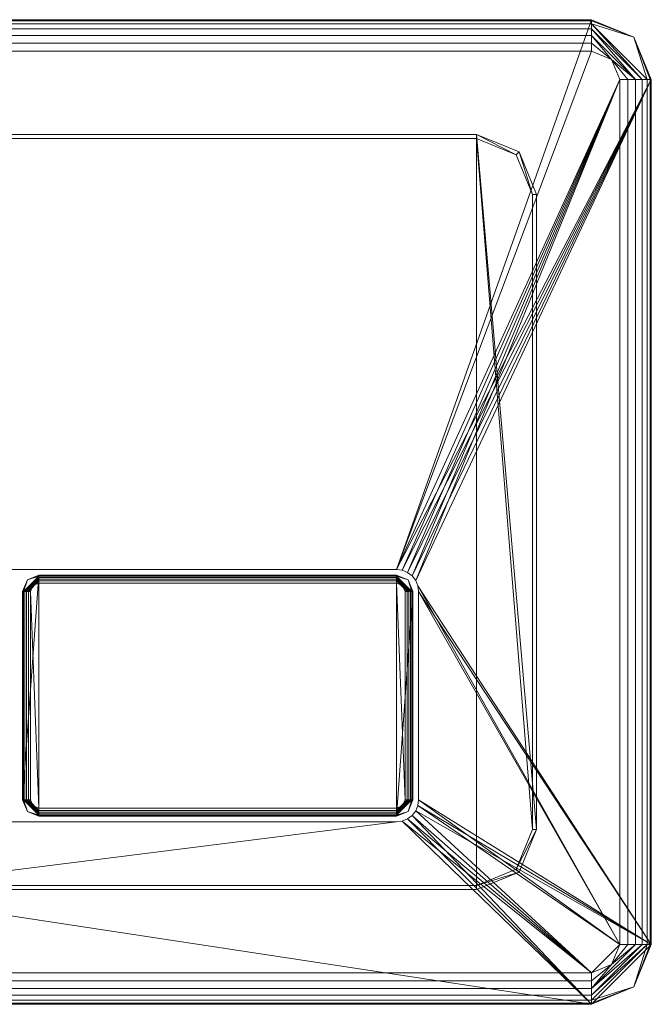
# Model space of a CAD drawing. Header units: millimetres. Extents: x -120 to 120, y -78 to 78.
# Tile 2 of 2: x 20 to 120, y -78 to 78. Entities that reach past the tile are written whole.
import ezdxf

# ---------------------------------------------------------------- set-up
doc = ezdxf.new("R2010")
doc.units = ezdxf.units.MM
doc.layers.add('M-520-M_DRAINAGE_FW', color=2, linetype='Continuous', lineweight=30)

# ---------------------------------------------------------------- blocks, each defined once
blk = doc.blocks.new('CLCN59ZZ - Concept Oblong Flush Plate-3523-3D View 1')
at = {"layer": 'M-520-M_DRAINAGE_FW', "lineweight": 9}
mesh = blk.add_polyface(dxfattribs=at)
corners = [(-110.5, -78), (-117.22, -75.22), (-120, -68.5), (-120, 68.5), (-117.22, 75.22), (-110.5, 78), (110.5, 78), (117.22, 75.22), (120, 68.5), (120, -68.5), (117.22, -75.22), (110.5, -78), (-79.6, -49.1), (79.6, -49.1), (80.51, -48.98), (81.35, -48.63), (82.07, -48.07), (82.63, -47.35), (82.98, -46.51), (83.1, -45.6), (83.1, -12.6), (82.98, -11.69), (82.63, -10.85), (82.07, -10.13), (81.35, -9.57), (80.51, -9.22), (79.6, -9.1), (-79.6, -9.1), (-80.51, -9.22), (-81.35, -9.57), (-82.07, -10.13), (-82.63, -10.85), (-82.98, -11.69), (-83.1, -12.6), (-83.1, -45.6), (-82.98, -46.51), (-82.63, -47.35), (-82.07, -48.07), (-81.35, -48.63), (-80.51, -48.98)]
mesh.append_faces([[corners[k] for k in face] for face in [(2, 0, 1)]], dxfattribs={"vtx0": -1})
mesh.append_faces([[corners[k] for k in face] for face in [(26, 8, 25), (18, 9, 17), (37, 0, 36), (34, 2, 33)]], dxfattribs={"vtx0": -1, "vtx1": -1})
mesh.append_faces([[corners[k] for k in face] for face in [(8, 24, 25), (9, 20, 21), (32, 2, 3, 31), (2, 32, 33), (0, 39, 12, 11), (0, 38, 39)]], dxfattribs={"vtx0": -1, "vtx2": -1})
mesh.append_faces([[corners[k] for k in face] for face in [(11, 16, 17, 9), (2, 35, 36, 0)]], dxfattribs={"vtx0": -1, "vtx2": -1, "vtx3": -1})
mesh.append_faces([[corners[k] for k in face] for face in [(23, 24, 8), (22, 23, 8), (27, 28, 3), (28, 29, 3), (29, 30, 3), (30, 31, 3), (18, 19, 9), (15, 16, 11), (13, 14, 11, 12), (14, 15, 11), (19, 20, 9), (37, 38, 0), (34, 35, 2)]], dxfattribs={"vtx1": -1, "vtx2": -1})
mesh.append_faces([[corners[k] for k in face] for face in [(5, 6, 26, 27), (21, 22, 8, 9)]], dxfattribs={"vtx1": -1, "vtx3": -1})
mesh.append_faces([[corners[k] for k in face] for face in [(9, 10, 11)]], dxfattribs={"vtx2": -1})
mesh.append_faces([[corners[k] for k in face] for face in [(6, 7, 8, 26), (3, 4, 5, 27)]], dxfattribs={"vtx2": -1, "vtx3": -1})
mesh = blk.add_polyface(dxfattribs=at)
corners = [(110.5, 73, 11.5), (110.5, 74.29, 11.33), (110.5, 75.5, 10.83), (110.5, 76.54, 10.04), (110.5, 77.33, 9), (110.5, 77.83, 7.79), (110.5, 78, 6.5), (-110.5, 78, 6.5), (-110.5, 77.83, 7.79), (-110.5, 77.33, 9), (-110.5, 76.54, 10.04), (-110.5, 75.5, 10.83), (-110.5, 74.29, 11.33), (-110.5, 73, 11.5)]
mesh.append_faces([[corners[k] for k in face] for face in [(7, 8, 5, 6)]], dxfattribs={"vtx1": -1})
mesh.append_faces([[corners[k] for k in face] for face in [(8, 9, 4, 5), (3, 4, 9, 10), (11, 12, 1, 2), (2, 3, 10, 11)]], dxfattribs={"vtx1": -1, "vtx3": -1})
mesh.append_faces([[corners[k] for k in face] for face in [(12, 13, 0, 1)]], dxfattribs={"vtx3": -1})
mesh = blk.add_polyface(dxfattribs=at)
corners = [(110.5, 78, 6.5), (110.5, 78), (-110.5, 78), (-110.5, 78, 6.5)]
mesh.append_faces([[corners[k] for k in face] for face in [(0, 1, 2, 3)]])
mesh = blk.add_polyface(dxfattribs=at)
corners = [(115, 68.5, 11.5), (116.29, 68.5, 11.33), (117.5, 68.5, 10.83), (118.54, 68.5, 10.04), (119.33, 68.5, 9), (119.83, 68.5, 7.79), (120, 68.5, 6.5), (117.22, 75.22, 6.5), (110.5, 78, 6.5), (110.5, 77.83, 7.79), (110.5, 77.33, 9), (110.5, 76.54, 10.04), (110.5, 75.5, 10.83), (110.5, 74.29, 11.33), (110.5, 73, 11.5), (113.68, 71.68, 11.5)]
mesh.append_faces([[corners[k] for k in face] for face in [(9, 7, 8)]], dxfattribs={"vtx0": -1})
mesh.append_faces([[corners[k] for k in face] for face in [(4, 7, 10), (15, 2, 12)]], dxfattribs={"vtx0": -1, "vtx1": -1, "vtx2": -1})
mesh.append_faces([[corners[k] for k in face] for face in [(15, 12, 13)]], dxfattribs={"vtx0": -1, "vtx2": -1})
mesh.append_faces([[corners[k] for k in face] for face in [(6, 7, 5), (0, 1, 15)]], dxfattribs={"vtx1": -1})
mesh.append_faces([[corners[k] for k in face] for face in [(4, 5, 7), (3, 4, 10), (1, 2, 15), (2, 3, 11), (9, 10, 7), (10, 11, 3), (11, 12, 2)]], dxfattribs={"vtx1": -1, "vtx2": -1})
mesh.append_faces([[corners[k] for k in face] for face in [(13, 14, 15)]], dxfattribs={"vtx2": -1})
mesh = blk.add_polyface(dxfattribs=at)
corners = [(120, 68.5, 6.5), (120, 68.5), (117.22, 75.22), (110.5, 78), (110.5, 78, 6.5), (117.22, 75.22, 6.5)]
mesh.append_faces([[corners[k] for k in face] for face in [(5, 0, 1, 2), (2, 3, 4, 5)]], dxfattribs={"vtx3": -1})
mesh = blk.add_polyface(dxfattribs=at)
corners = [(-115, -68.5, 11.5), (-113.68, -71.68, 11.5), (-110.5, -73, 11.5), (110.5, -73, 11.5), (113.68, -71.68, 11.5), (115, -68.5, 11.5), (115, 68.5, 11.5), (113.68, 71.68, 11.5), (110.5, 73, 11.5), (-110.5, 73, 11.5), (-113.68, 71.68, 11.5), (-115, 68.5, 11.5), (-79.6, -49.1, 11.5), (-80.51, -48.98, 11.5), (-81.35, -48.63, 11.5), (-82.07, -48.07, 11.5), (-82.63, -47.35, 11.5), (-82.98, -46.51, 11.5), (-83.1, -45.6, 11.5), (-83.1, -12.6, 11.5), (-82.98, -11.69, 11.5), (-82.63, -10.85, 11.5), (-82.07, -10.13, 11.5), (-81.35, -9.57, 11.5), (-80.51, -9.22, 11.5), (-79.6, -9.1, 11.5), (79.6, -9.1, 11.5), (80.51, -9.22, 11.5), (81.35, -9.57, 11.5), (82.07, -10.13, 11.5), (82.63, -10.85, 11.5), (82.98, -11.69, 11.5), (83.1, -12.6, 11.5), (83.1, -45.6, 11.5), (82.98, -46.51, 11.5), (82.63, -47.35, 11.5), (82.07, -48.07, 11.5), (81.35, -48.63, 11.5), (80.51, -48.98, 11.5), (79.6, -49.1, 11.5)]
mesh.append_faces([[corners[k] for k in face] for face in [(5, 3, 4)]], dxfattribs={"vtx0": -1})
mesh.append_faces([[corners[k] for k in face] for face in [(25, 11, 24), (17, 0, 16), (36, 3, 35), (33, 5, 32)]], dxfattribs={"vtx0": -1, "vtx1": -1})
mesh.append_faces([[corners[k] for k in face] for face in [(11, 23, 24), (0, 19, 20), (31, 5, 6, 30), (5, 31, 32), (3, 38, 39, 2), (3, 37, 38)]], dxfattribs={"vtx0": -1, "vtx2": -1})
mesh.append_faces([[corners[k] for k in face] for face in [(2, 15, 16, 0), (5, 34, 35, 3)]], dxfattribs={"vtx0": -1, "vtx2": -1, "vtx3": -1})
mesh.append_faces([[corners[k] for k in face] for face in [(22, 23, 11), (21, 22, 11), (26, 27, 6), (27, 28, 6), (28, 29, 6), (29, 30, 6), (17, 18, 0), (14, 15, 2), (12, 13, 2, 39), (13, 14, 2), (18, 19, 0), (36, 37, 3), (33, 34, 5)]], dxfattribs={"vtx1": -1, "vtx2": -1})
mesh.append_faces([[corners[k] for k in face] for face in [(8, 9, 25, 26), (20, 21, 11, 0)]], dxfattribs={"vtx1": -1, "vtx3": -1})
mesh.append_faces([[corners[k] for k in face] for face in [(0, 1, 2)]], dxfattribs={"vtx2": -1})
mesh.append_faces([[corners[k] for k in face] for face in [(9, 10, 11, 25), (6, 7, 8, 26)]], dxfattribs={"vtx2": -1, "vtx3": -1})
mesh = blk.add_polyface(dxfattribs=at)
corners = [(115, -68.5, 11.5), (116.29, -68.5, 11.33), (117.5, -68.5, 10.83), (118.54, -68.5, 10.04), (119.33, -68.5, 9), (119.83, -68.5, 7.79), (120, -68.5, 6.5), (120, 68.5, 6.5), (119.83, 68.5, 7.79), (119.33, 68.5, 9), (118.54, 68.5, 10.04), (117.5, 68.5, 10.83), (116.29, 68.5, 11.33), (115, 68.5, 11.5)]
mesh.append_faces([[corners[k] for k in face] for face in [(7, 8, 5, 6)]], dxfattribs={"vtx1": -1})
mesh.append_faces([[corners[k] for k in face] for face in [(8, 9, 4, 5), (3, 4, 9, 10), (11, 12, 1, 2), (2, 3, 10, 11)]], dxfattribs={"vtx1": -1, "vtx3": -1})
mesh.append_faces([[corners[k] for k in face] for face in [(12, 13, 0, 1)]], dxfattribs={"vtx3": -1})
mesh = blk.add_polyface(dxfattribs=at)
corners = [(120, -68.5, 6.5), (120, -68.5), (120, 68.5), (120, 68.5, 6.5)]
mesh.append_faces([[corners[k] for k in face] for face in [(0, 1, 2, 3)]])
mesh = blk.add_polyface(dxfattribs=at)
corners = [(101.8, 50.32), (99.02, 57.04), (92.3, 59.82), (-92.3, 59.82), (-99.02, 57.04), (-101.8, 50.32), (-101.8, -50.32), (-99.02, -57.04), (-92.3, -59.82), (92.3, -59.82), (99.02, -57.04), (101.8, -50.32)]
mesh.append_faces([[corners[k] for k in face] for face in [(2, 3, 8, 9)]], dxfattribs={"vtx1": -1, "vtx3": -1})
mesh.append_faces([[corners[k] for k in face] for face in [(6, 7, 8, 5), (0, 1, 2, 11)]], dxfattribs={"vtx2": -1})
mesh.append_faces([[corners[k] for k in face] for face in [(3, 4, 5, 8), (9, 10, 11, 2)]], dxfattribs={"vtx2": -1, "vtx3": -1})
mesh = blk.add_polyface(dxfattribs=at)
corners = [(92.3, 59.82), (92.3, 59.18, -14.5), (-92.3, 59.18, -14.5), (-92.3, 59.82)]
mesh.append_faces([[corners[k] for k in face] for face in [(2, 3, 0, 1)]])
mesh = blk.add_polyface(dxfattribs=at)
corners = [(101.17, 50.32, -14.5), (98.57, 56.59, -14.5), (92.3, 59.18, -14.5), (92.3, 59.82), (99.02, 57.04), (101.8, 50.32)]
mesh.append_faces([[corners[k] for k in face] for face in [(1, 3, 4), (4, 0, 1)]], dxfattribs={"vtx0": -1, "vtx2": -1})
mesh.append_faces([[corners[k] for k in face] for face in [(2, 3, 1)]], dxfattribs={"vtx1": -1})
mesh.append_faces([[corners[k] for k in face] for face in [(4, 5, 0)]], dxfattribs={"vtx2": -1})
mesh = blk.add_polyface(dxfattribs=at)
corners = [(92.3, 59.18, -14.5), (98.57, 56.59, -14.5), (101.17, 50.32, -14.5), (101.17, -50.32, -14.5), (98.57, -56.59, -14.5), (92.3, -59.18, -14.5), (-92.3, -59.18, -14.5), (-98.57, -56.59, -14.5), (-101.17, -50.32, -14.5), (-101.17, 50.32, -14.5), (-98.57, 56.59, -14.5), (-92.3, 59.18, -14.5)]
mesh.append_faces([[corners[k] for k in face] for face in [(6, 11, 0, 5)]], dxfattribs={"vtx0": -1, "vtx2": -1})
mesh.append_faces([[corners[k] for k in face] for face in [(9, 10, 11, 6), (3, 4, 5, 0)]], dxfattribs={"vtx2": -1, "vtx3": -1})
mesh.append_faces([[corners[k] for k in face] for face in [(6, 7, 8, 9), (0, 1, 2, 3)]], dxfattribs={"vtx3": -1})
mesh = blk.add_polyface(dxfattribs=at)
corners = [(101.17, 50.32, -14.5), (101.8, 50.32), (101.8, -50.32), (101.17, -50.32, -14.5)]
mesh.append_faces([[corners[k] for k in face] for face in [(0, 1, 2, 3)]])
mesh = blk.add_polyface(dxfattribs=at)
corners = [(79.6, -9.1, 11.5), (-79.6, -9.1, 11.5), (-79.6, -9.1), (79.6, -9.1)]
mesh.append_faces([[corners[k] for k in face] for face in [(3, 0, 1, 2)]])
mesh = blk.add_polyface(dxfattribs=at)
corners = [(83.1, -12.6, 11.5), (82.98, -11.69, 11.5), (82.63, -10.85, 11.5), (82.07, -10.13, 11.5), (81.35, -9.57, 11.5), (80.51, -9.22, 11.5), (79.6, -9.1, 11.5), (79.6, -9.1), (80.51, -9.22), (81.35, -9.57), (82.07, -10.13), (82.63, -10.85), (82.98, -11.69), (83.1, -12.6)]
mesh.append_faces([[corners[k] for k in face] for face in [(0, 1, 12, 13)]], dxfattribs={"vtx1": -1})
mesh.append_faces([[corners[k] for k in face] for face in [(4, 5, 8, 9), (9, 10, 3, 4), (1, 2, 11, 12), (10, 11, 2, 3)]], dxfattribs={"vtx1": -1, "vtx3": -1})
mesh.append_faces([[corners[k] for k in face] for face in [(5, 6, 7, 8)]], dxfattribs={"vtx3": -1})
mesh = blk.add_polyface(dxfattribs=at)
corners = [(22.88, -11.25, 14.85), (22.88, -10.93, 14.81), (22.88, -10.62, 14.68), (22.88, -10.37, 14.48), (22.88, -10.17, 14.23), (22.88, -10.04, 13.92), (22.88, -10, 13.6), (21.05, -10.76, 13.6), (20.28, -12.6, 13.6), (20.33, -12.6, 13.92), (20.45, -12.6, 14.23), (20.65, -12.6, 14.48), (20.91, -12.6, 14.68), (21.21, -12.6, 14.81), (21.53, -12.6, 14.85), (21.93, -11.65, 14.85)]
mesh.append_faces([[corners[k] for k in face] for face in [(15, 13, 14)]], dxfattribs={"vtx0": -1})
mesh.append_faces([[corners[k] for k in face] for face in [(3, 12, 2), (5, 7, 4), (10, 7, 9), (12, 3, 11)]], dxfattribs={"vtx0": -1, "vtx1": -1})
mesh.append_faces([[corners[k] for k in face] for face in [(15, 1, 13), (10, 4, 7)]], dxfattribs={"vtx0": -1, "vtx1": -1, "vtx2": -1})
mesh.append_faces([[corners[k] for k in face] for face in [(11, 3, 4), (13, 1, 2, 12)]], dxfattribs={"vtx0": -1, "vtx2": -1})
mesh.append_faces([[corners[k] for k in face] for face in [(8, 9, 7)]], dxfattribs={"vtx1": -1})
mesh.append_faces([[corners[k] for k in face] for face in [(10, 11, 4)]], dxfattribs={"vtx1": -1, "vtx2": -1})
mesh.append_faces([[corners[k] for k in face] for face in [(15, 0, 1), (5, 6, 7)]], dxfattribs={"vtx2": -1})
mesh = blk.add_polyface(dxfattribs=at)
corners = [(22.88, -10, 13.6), (22.88, -10), (21.05, -10.76), (20.28, -12.6), (20.28, -12.6, 13.6), (21.05, -10.76, 13.6)]
mesh.append_faces([[corners[k] for k in face] for face in [(5, 0, 1, 2), (2, 3, 4, 5)]], dxfattribs={"vtx3": -1})
mesh = blk.add_polyface(dxfattribs=at)
corners = [(22.88, -10), (79.6, -10), (81.44, -10.76), (82.2, -12.6), (82.2, -45.6), (81.44, -47.44), (79.6, -48.2), (22.88, -48.2), (21.05, -47.44), (20.28, -45.6), (20.28, -12.6), (21.05, -10.76)]
mesh.append_faces([[corners[k] for k in face] for face in [(7, 0, 1, 6)]], dxfattribs={"vtx0": -1, "vtx2": -1})
mesh.append_faces([[corners[k] for k in face] for face in [(10, 11, 0, 9), (4, 5, 6, 3)]], dxfattribs={"vtx2": -1})
mesh.append_faces([[corners[k] for k in face] for face in [(7, 8, 9, 0), (1, 2, 3, 6)]], dxfattribs={"vtx2": -1, "vtx3": -1})
mesh = blk.add_polyface(dxfattribs=at)
corners = [(79.6, -11.25, 14.85), (79.6, -10.93, 14.81), (79.6, -10.62, 14.68), (79.6, -10.37, 14.48), (79.6, -10.17, 14.23), (79.6, -10.04, 13.92), (79.6, -10, 13.6), (22.88, -10, 13.6), (22.88, -10.04, 13.92), (22.88, -10.17, 14.23), (22.88, -10.37, 14.48), (22.88, -10.62, 14.68), (22.88, -10.93, 14.81), (22.88, -11.25, 14.85)]
mesh.append_faces([[corners[k] for k in face] for face in [(7, 8, 5, 6)]], dxfattribs={"vtx1": -1})
mesh.append_faces([[corners[k] for k in face] for face in [(8, 9, 4, 5), (3, 4, 9, 10), (11, 12, 1, 2), (2, 3, 10, 11)]], dxfattribs={"vtx1": -1, "vtx3": -1})
mesh.append_faces([[corners[k] for k in face] for face in [(12, 13, 0, 1)]], dxfattribs={"vtx3": -1})
mesh = blk.add_polyface(dxfattribs=at)
corners = [(22.88, -10, 13.6), (79.6, -10, 13.6), (79.6, -10), (22.88, -10)]
mesh.append_faces([[corners[k] for k in face] for face in [(1, 2, 3, 0)]])
mesh = blk.add_polyface(dxfattribs=at)
corners = [(79.6, -10, 13.6), (79.6, -10.04, 13.92), (79.6, -10.17, 14.23), (79.6, -10.37, 14.48), (79.6, -10.62, 14.68), (79.6, -10.93, 14.81), (79.6, -11.25, 14.85), (80.55, -11.65, 14.85), (80.95, -12.6, 14.85), (81.27, -12.6, 14.81), (81.57, -12.6, 14.68), (81.83, -12.6, 14.48), (82.03, -12.6, 14.23), (82.16, -12.6, 13.92), (82.2, -12.6, 13.6), (81.44, -10.76, 13.6)]
mesh.append_faces([[corners[k] for k in face] for face in [(7, 5, 6)]], dxfattribs={"vtx0": -1})
mesh.append_faces([[corners[k] for k in face] for face in [(11, 4, 10), (13, 15, 12), (2, 15, 1), (5, 10, 4), (4, 11, 3)]], dxfattribs={"vtx0": -1, "vtx1": -1})
mesh.append_faces([[corners[k] for k in face] for face in [(7, 9, 5), (2, 12, 15)]], dxfattribs={"vtx0": -1, "vtx1": -1, "vtx2": -1})
mesh.append_faces([[corners[k] for k in face] for face in [(3, 11, 12), (5, 9, 10)]], dxfattribs={"vtx0": -1, "vtx2": -1})
mesh.append_faces([[corners[k] for k in face] for face in [(0, 1, 15)]], dxfattribs={"vtx1": -1})
mesh.append_faces([[corners[k] for k in face] for face in [(2, 3, 12)]], dxfattribs={"vtx1": -1, "vtx2": -1})
mesh.append_faces([[corners[k] for k in face] for face in [(7, 8, 9), (13, 14, 15)]], dxfattribs={"vtx2": -1})
mesh = blk.add_polyface(dxfattribs=at)
corners = [(79.6, -10), (79.6, -10, 13.6), (81.44, -10.76, 13.6), (82.2, -12.6, 13.6), (82.2, -12.6), (81.44, -10.76)]
mesh.append_faces([[corners[k] for k in face] for face in [(2, 3, 4, 5), (5, 0, 1, 2)]], dxfattribs={"vtx3": -1})
mesh = blk.add_polyface(dxfattribs=at)
corners = [(79.6, -11.25, 14.85), (22.88, -11.25, 14.85), (21.93, -11.65, 14.85), (21.53, -12.6, 14.85), (21.53, -45.6, 14.85), (21.93, -46.55, 14.85), (22.88, -46.95, 14.85), (79.6, -46.95, 14.85), (80.55, -46.55, 14.85), (80.95, -45.6, 14.85), (80.95, -12.6, 14.85), (80.55, -11.65, 14.85)]
mesh.append_faces([[corners[k] for k in face] for face in [(0, 1, 6, 7)]], dxfattribs={"vtx1": -1, "vtx3": -1})
mesh.append_faces([[corners[k] for k in face] for face in [(4, 5, 6, 3), (10, 11, 0, 9)]], dxfattribs={"vtx2": -1})
mesh.append_faces([[corners[k] for k in face] for face in [(1, 2, 3, 6), (7, 8, 9, 0)]], dxfattribs={"vtx2": -1, "vtx3": -1})
mesh = blk.add_polyface(dxfattribs=at)
corners = [(21.53, -12.6, 14.85), (21.21, -12.6, 14.81), (20.91, -12.6, 14.68), (20.65, -12.6, 14.48), (20.45, -12.6, 14.23), (20.33, -12.6, 13.92), (20.28, -12.6, 13.6), (20.28, -45.6, 13.6), (20.33, -45.6, 13.92), (20.45, -45.6, 14.23), (20.65, -45.6, 14.48), (20.91, -45.6, 14.68), (21.21, -45.6, 14.81), (21.53, -45.6, 14.85)]
mesh.append_faces([[corners[k] for k in face] for face in [(10, 3, 4, 9)]], dxfattribs={"vtx0": -1, "vtx2": -1})
mesh.append_faces([[corners[k] for k in face] for face in [(8, 9, 4, 5), (11, 12, 1, 2), (2, 3, 10, 11)]], dxfattribs={"vtx1": -1, "vtx3": -1})
mesh.append_faces([[corners[k] for k in face] for face in [(6, 7, 8, 5)]], dxfattribs={"vtx2": -1})
mesh.append_faces([[corners[k] for k in face] for face in [(12, 13, 0, 1)]], dxfattribs={"vtx3": -1})
mesh = blk.add_polyface(dxfattribs=at)
corners = [(20.28, -12.6, 13.6), (20.28, -12.6), (20.28, -45.6), (20.28, -45.6, 13.6)]
mesh.append_faces([[corners[k] for k in face] for face in [(0, 1, 2, 3)]])
mesh = blk.add_polyface(dxfattribs=at)
corners = [(80.95, -45.6, 14.85), (81.27, -45.6, 14.81), (81.57, -45.6, 14.68), (81.83, -45.6, 14.48), (82.03, -45.6, 14.23), (82.16, -45.6, 13.92), (82.2, -45.6, 13.6), (82.2, -12.6, 13.6), (82.16, -12.6, 13.92), (82.03, -12.6, 14.23), (81.83, -12.6, 14.48), (81.57, -12.6, 14.68), (81.27, -12.6, 14.81), (80.95, -12.6, 14.85)]
mesh.append_faces([[corners[k] for k in face] for face in [(10, 3, 4, 9)]], dxfattribs={"vtx0": -1, "vtx2": -1})
mesh.append_faces([[corners[k] for k in face] for face in [(8, 9, 4, 5), (11, 12, 1, 2), (2, 3, 10, 11)]], dxfattribs={"vtx1": -1, "vtx3": -1})
mesh.append_faces([[corners[k] for k in face] for face in [(6, 7, 8, 5)]], dxfattribs={"vtx2": -1})
mesh.append_faces([[corners[k] for k in face] for face in [(12, 13, 0, 1)]], dxfattribs={"vtx3": -1})
mesh = blk.add_polyface(dxfattribs=at)
corners = [(82.2, -45.6, 13.6), (82.2, -45.6), (82.2, -12.6), (82.2, -12.6, 13.6)]
mesh.append_faces([[corners[k] for k in face] for face in [(3, 0, 1, 2)]])
mesh = blk.add_polyface(dxfattribs=at)
corners = [(83.1, -45.6, 11.5), (83.1, -12.6, 11.5), (83.1, -12.6), (83.1, -45.6)]
mesh.append_faces([[corners[k] for k in face] for face in [(3, 0, 1, 2)]])
mesh = blk.add_polyface(dxfattribs=at)
corners = [(21.53, -45.6, 14.85), (21.21, -45.6, 14.81), (20.91, -45.6, 14.68), (20.65, -45.6, 14.48), (20.45, -45.6, 14.23), (20.33, -45.6, 13.92), (20.28, -45.6, 13.6), (21.05, -47.44, 13.6), (22.88, -48.2, 13.6), (22.88, -48.16, 13.92), (22.88, -48.03, 14.23), (22.88, -47.83, 14.48), (22.88, -47.57, 14.68), (22.88, -47.27, 14.81), (22.88, -46.95, 14.85), (21.93, -46.55, 14.85)]
mesh.append_faces([[corners[k] for k in face] for face in [(15, 13, 14)]], dxfattribs={"vtx0": -1})
mesh.append_faces([[corners[k] for k in face] for face in [(3, 12, 2), (5, 7, 4), (10, 7, 9), (13, 2, 12), (12, 3, 11)]], dxfattribs={"vtx0": -1, "vtx1": -1})
mesh.append_faces([[corners[k] for k in face] for face in [(15, 1, 13), (10, 4, 7)]], dxfattribs={"vtx0": -1, "vtx1": -1, "vtx2": -1})
mesh.append_faces([[corners[k] for k in face] for face in [(11, 3, 4), (13, 1, 2)]], dxfattribs={"vtx0": -1, "vtx2": -1})
mesh.append_faces([[corners[k] for k in face] for face in [(8, 9, 7)]], dxfattribs={"vtx1": -1})
mesh.append_faces([[corners[k] for k in face] for face in [(10, 11, 4)]], dxfattribs={"vtx1": -1, "vtx2": -1})
mesh.append_faces([[corners[k] for k in face] for face in [(15, 0, 1), (5, 6, 7)]], dxfattribs={"vtx2": -1})
mesh = blk.add_polyface(dxfattribs=at)
corners = [(20.28, -45.6, 13.6), (20.28, -45.6), (21.05, -47.44), (22.88, -48.2), (22.88, -48.2, 13.6), (21.05, -47.44, 13.6)]
mesh.append_faces([[corners[k] for k in face] for face in [(5, 0, 1, 2), (2, 3, 4, 5)]], dxfattribs={"vtx3": -1})
mesh = blk.add_polyface(dxfattribs=at)
corners = [(79.6, -46.95, 14.85), (79.6, -47.27, 14.81), (79.6, -47.57, 14.68), (79.6, -47.83, 14.48), (79.6, -48.03, 14.23), (79.6, -48.16, 13.92), (79.6, -48.2, 13.6), (81.44, -47.44, 13.6), (82.2, -45.6, 13.6), (82.16, -45.6, 13.92), (82.03, -45.6, 14.23), (81.83, -45.6, 14.48), (81.57, -45.6, 14.68), (81.27, -45.6, 14.81), (80.95, -45.6, 14.85), (80.55, -46.55, 14.85)]
mesh.append_faces([[corners[k] for k in face] for face in [(15, 13, 14)]], dxfattribs={"vtx0": -1})
mesh.append_faces([[corners[k] for k in face] for face in [(5, 7, 4), (10, 7, 9), (13, 2, 12)]], dxfattribs={"vtx0": -1, "vtx1": -1})
mesh.append_faces([[corners[k] for k in face] for face in [(15, 1, 13), (10, 4, 7)]], dxfattribs={"vtx0": -1, "vtx1": -1, "vtx2": -1})
mesh.append_faces([[corners[k] for k in face] for face in [(11, 3, 4), (12, 2, 3, 11), (13, 1, 2)]], dxfattribs={"vtx0": -1, "vtx2": -1})
mesh.append_faces([[corners[k] for k in face] for face in [(8, 9, 7)]], dxfattribs={"vtx1": -1})
mesh.append_faces([[corners[k] for k in face] for face in [(10, 11, 4)]], dxfattribs={"vtx1": -1, "vtx2": -1})
mesh.append_faces([[corners[k] for k in face] for face in [(15, 0, 1), (5, 6, 7)]], dxfattribs={"vtx2": -1})
mesh = blk.add_polyface(dxfattribs=at)
corners = [(79.6, -48.2, 13.6), (79.6, -48.2), (81.44, -47.44), (82.2, -45.6), (82.2, -45.6, 13.6), (81.44, -47.44, 13.6)]
mesh.append_faces([[corners[k] for k in face] for face in [(5, 0, 1, 2), (2, 3, 4, 5)]], dxfattribs={"vtx3": -1})
mesh = blk.add_polyface(dxfattribs=at)
corners = [(79.6, -49.1, 11.5), (80.51, -48.98, 11.5), (81.35, -48.63, 11.5), (82.07, -48.07, 11.5), (82.63, -47.35, 11.5), (82.98, -46.51, 11.5), (83.1, -45.6, 11.5), (83.1, -45.6), (82.98, -46.51), (82.63, -47.35), (82.07, -48.07), (81.35, -48.63), (80.51, -48.98), (79.6, -49.1)]
mesh.append_faces([[corners[k] for k in face] for face in [(0, 1, 12, 13)]], dxfattribs={"vtx1": -1})
mesh.append_faces([[corners[k] for k in face] for face in [(4, 5, 8, 9), (9, 10, 3, 4), (1, 2, 11, 12), (10, 11, 2, 3)]], dxfattribs={"vtx1": -1, "vtx3": -1})
mesh.append_faces([[corners[k] for k in face] for face in [(5, 6, 7, 8)]], dxfattribs={"vtx3": -1})
mesh = blk.add_polyface(dxfattribs=at)
corners = [(22.88, -46.95, 14.85), (22.88, -47.27, 14.81), (22.88, -47.57, 14.68), (22.88, -47.83, 14.48), (22.88, -48.03, 14.23), (22.88, -48.16, 13.92), (22.88, -48.2, 13.6), (79.6, -48.2, 13.6), (79.6, -48.16, 13.92), (79.6, -48.03, 14.23), (79.6, -47.83, 14.48), (79.6, -47.57, 14.68), (79.6, -47.27, 14.81), (79.6, -46.95, 14.85)]
mesh.append_faces([[corners[k] for k in face] for face in [(7, 8, 5, 6)]], dxfattribs={"vtx1": -1})
mesh.append_faces([[corners[k] for k in face] for face in [(8, 9, 4, 5), (3, 4, 9, 10), (11, 12, 1, 2), (2, 3, 10, 11)]], dxfattribs={"vtx1": -1, "vtx3": -1})
mesh.append_faces([[corners[k] for k in face] for face in [(12, 13, 0, 1)]], dxfattribs={"vtx3": -1})
mesh = blk.add_polyface(dxfattribs=at)
corners = [(22.88, -48.2, 13.6), (22.88, -48.2), (79.6, -48.2), (79.6, -48.2, 13.6)]
mesh.append_faces([[corners[k] for k in face] for face in [(0, 1, 2, 3)]])
mesh = blk.add_polyface(dxfattribs=at)
corners = [(-79.6, -49.1, 11.5), (79.6, -49.1, 11.5), (79.6, -49.1), (-79.6, -49.1)]
mesh.append_faces([[corners[k] for k in face] for face in [(0, 1, 2, 3)]])
mesh = blk.add_polyface(dxfattribs=at)
corners = [(101.17, -50.32, -14.5), (101.8, -50.32), (99.02, -57.04), (92.3, -59.82), (92.3, -59.18, -14.5), (98.57, -56.59, -14.5)]
mesh.append_faces([[corners[k] for k in face] for face in [(5, 1, 2), (2, 4, 5)]], dxfattribs={"vtx0": -1, "vtx2": -1})
mesh.append_faces([[corners[k] for k in face] for face in [(0, 1, 5)]], dxfattribs={"vtx1": -1})
mesh.append_faces([[corners[k] for k in face] for face in [(2, 3, 4)]], dxfattribs={"vtx2": -1})
mesh = blk.add_polyface(dxfattribs=at)
corners = [(92.3, -59.18, -14.5), (92.3, -59.82), (-92.3, -59.82), (-92.3, -59.18, -14.5)]
mesh.append_faces([[corners[k] for k in face] for face in [(0, 1, 2, 3)]])
mesh = blk.add_polyface(dxfattribs=at)
corners = [(110.5, -73, 11.5), (110.5, -74.29, 11.33), (110.5, -75.5, 10.83), (110.5, -76.54, 10.04), (110.5, -77.33, 9), (110.5, -77.83, 7.79), (110.5, -78, 6.5), (117.22, -75.22, 6.5), (120, -68.5, 6.5), (119.83, -68.5, 7.79), (119.33, -68.5, 9), (118.54, -68.5, 10.04), (117.5, -68.5, 10.83), (116.29, -68.5, 11.33), (115, -68.5, 11.5), (113.68, -71.68, 11.5)]
mesh.append_faces([[corners[k] for k in face] for face in [(9, 7, 8)]], dxfattribs={"vtx0": -1})
mesh.append_faces([[corners[k] for k in face] for face in [(4, 7, 10), (15, 2, 12)]], dxfattribs={"vtx0": -1, "vtx1": -1, "vtx2": -1})
mesh.append_faces([[corners[k] for k in face] for face in [(15, 12, 13)]], dxfattribs={"vtx0": -1, "vtx2": -1})
mesh.append_faces([[corners[k] for k in face] for face in [(6, 7, 5), (0, 1, 15)]], dxfattribs={"vtx1": -1})
mesh.append_faces([[corners[k] for k in face] for face in [(4, 5, 7), (3, 4, 10), (1, 2, 15), (2, 3, 11), (9, 10, 7), (10, 11, 3), (11, 12, 2)]], dxfattribs={"vtx1": -1, "vtx2": -1})
mesh.append_faces([[corners[k] for k in face] for face in [(13, 14, 15)]], dxfattribs={"vtx2": -1})
mesh = blk.add_polyface(dxfattribs=at)
corners = [(110.5, -78, 6.5), (110.5, -78), (117.22, -75.22), (120, -68.5), (120, -68.5, 6.5), (117.22, -75.22, 6.5)]
mesh.append_faces([[corners[k] for k in face] for face in [(5, 0, 1, 2), (2, 3, 4, 5)]], dxfattribs={"vtx3": -1})
mesh = blk.add_polyface(dxfattribs=at)
corners = [(-110.5, -73, 11.5), (-110.5, -74.29, 11.33), (-110.5, -75.5, 10.83), (-110.5, -76.54, 10.04), (-110.5, -77.33, 9), (-110.5, -77.83, 7.79), (-110.5, -78, 6.5), (110.5, -78, 6.5), (110.5, -77.83, 7.79), (110.5, -77.33, 9), (110.5, -76.54, 10.04), (110.5, -75.5, 10.83), (110.5, -74.29, 11.33), (110.5, -73, 11.5)]
mesh.append_faces([[corners[k] for k in face] for face in [(7, 8, 5, 6)]], dxfattribs={"vtx1": -1})
mesh.append_faces([[corners[k] for k in face] for face in [(8, 9, 4, 5), (3, 4, 9, 10), (11, 12, 1, 2), (2, 3, 10, 11)]], dxfattribs={"vtx1": -1, "vtx3": -1})
mesh.append_faces([[corners[k] for k in face] for face in [(12, 13, 0, 1)]], dxfattribs={"vtx3": -1})
mesh = blk.add_polyface(dxfattribs=at)
corners = [(-110.5, -78, 6.5), (-110.5, -78), (110.5, -78), (110.5, -78, 6.5)]
mesh.append_faces([[corners[k] for k in face] for face in [(0, 1, 2, 3)]])

msp = doc.modelspace()

# ---------------------------------------------------------------- block references
at = {"layer": 'M-520-M_DRAINAGE_FW', "lineweight": 9}
msp.add_blockref('CLCN59ZZ - Concept Oblong Flush Plate-3523-3D View 1', (0, 0), dxfattribs=at)

doc.saveas('drawing.dxf')
